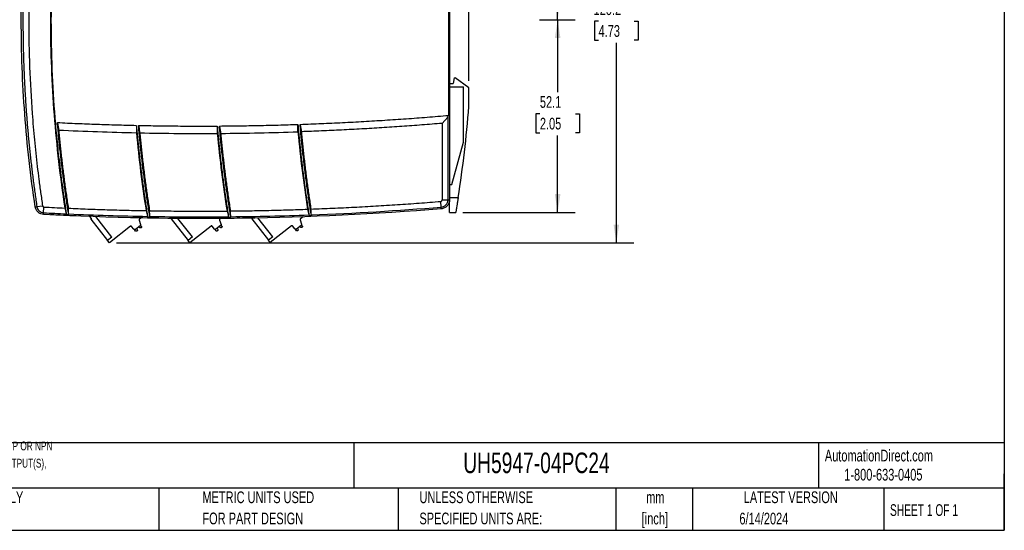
# Model space of a CAD drawing. Header units: millimetres. Extents: x 6 to 273, y 6 to 210.
# Tile 5 of 17: x 96 to 273, y 6 to 98. Entities that reach past the tile are written whole.
import ezdxf

# ---------------------------------------------------------------- set-up
doc = ezdxf.new("R2010")
doc.units = ezdxf.units.MM
doc.layers.add('DIMENSIONS', color=140, linetype='Continuous', lineweight=25)
doc.layers.add('TEXT', color=140, linetype='Continuous', lineweight=25)
doc.styles.add('SLDTEXTSTYLE0', font='TXT', dxfattribs={"width": 0.7})
doc.styles.add('SLDTEXTSTYLE1', font='TXT', dxfattribs={"width": 0.65})
doc.dimstyles.new('SLDDIMSTYLE0', dxfattribs={"dimtxt": 2.158008, "dimasz": 3.302, "dimexe": 0, "dimexo": 0.0625, "dimgap": 0.539502, "dimtad": 0, "dimtih": 1, "dimtoh": 1, "dimlfac": 1.5, "dimrnd": 1e-09, "dimzin": 12, "dimdsep": 46, "dimtxsty": 'SLDTEXTSTYLE0', "dimsah": 1, "dimcen": 0.09, "dimadec": 0, "dimazin": 3, "dimtfac": 1, "dimtofl": 0, "dimtmove": 0, "dimatfit": 3, "dimfxl": 0, "dimfrac": 2, "dimtolj": 1, "dimtzin": 12, "dimarcsym": 0})

# ---------------------------------------------------------------- blocks, each defined once
blk = doc.blocks.new('_D_3')
at = {"layer": 'DIMENSIONS'}
for p, q in [((189.28, 98.38), (195.7, 98.38)), ((192.52, 98.38), (192.52, 85.32)), ((189.32, 81.41), (188.59, 81.41)), ((188.59, 81.41), (188.59, 77.98)), ((195.73, 81.41), (196.46, 81.41)), ((196.46, 81.41), (196.46, 77.98)), ((188.59, 77.98), (189.32, 77.98)), ((192.52, 63.64), (192.52, 77.5)), ((196.46, 77.98), (195.73, 77.98)), ((175.42, 63.64), (195.7, 63.64))]:
    blk.add_line(p, q, dxfattribs=at)
for points in [[(192.52, 98.38), (192.02, 95.08), (193.03, 95.08)], [(192.52, 63.64), (193.03, 66.94), (192.02, 66.94)]]:
    blk.add_solid(points, dxfattribs=at)
at = {"layer": 'DIMENSIONS', "char_height": 2.117, "attachment_point": 1, "style": 'SLDTEXTSTYLE0'}
for s, insert in [('52.1', (189.32, 84.62)), ('2.05', (189.32, 80.71))]:
    blk.add_mtext(s, dxfattribs=dict(at, insert=insert))
blk = doc.blocks.new('_D_4')
at = {"layer": 'DIMENSIONS'}
for p, q in [((174.07, 132.03), (195.7, 132.03)), ((192.52, 132.03), (192.52, 120.07)), ((189.32, 116.16), (188.59, 116.16)), ((188.59, 116.16), (188.59, 112.73)), ((195.73, 116.16), (196.46, 116.16)), ((196.46, 116.16), (196.46, 112.73)), ((188.59, 112.73), (189.32, 112.73)), ((192.52, 98.38), (192.52, 112.24)), ((196.46, 112.73), (195.73, 112.73)), ((189.28, 98.38), (195.7, 98.38))]:
    blk.add_line(p, q, dxfattribs=at)
for points in [[(192.52, 132.03), (192.02, 128.73), (193.03, 128.73)], [(192.52, 98.38), (193.03, 101.69), (192.02, 101.69)]]:
    blk.add_solid(points, dxfattribs=at)
at = {"layer": 'DIMENSIONS', "char_height": 2.117, "attachment_point": 1, "style": 'SLDTEXTSTYLE0'}
for s, insert in [('50.5', (189.32, 119.37)), ('1.99', (189.32, 115.45))]:
    blk.add_mtext(s, dxfattribs=dict(at, insert=insert))
blk = doc.blocks.new('_D_5')
at = {"layer": 'DIMENSIONS'}
for p, q in [((95.82, 99.65), (95.82, 161.12)), ((176.52, 87.34), (176.52, 161.12)), ((95.82, 157.95), (130.15, 157.95)), ((133.07, 157.95), (132.35, 157.95)), ((132.35, 157.95), (132.35, 154.52)), ((139.48, 157.95), (140.21, 157.95)), ((140.21, 157.95), (140.21, 154.52)), ((176.52, 157.95), (142.41, 157.95)), ((132.35, 154.52), (133.07, 154.52)), ((140.21, 154.52), (139.48, 154.52))]:
    blk.add_line(p, q, dxfattribs=at)
for points in [[(95.82, 157.95), (99.13, 157.44), (99.13, 158.45)], [(176.52, 157.95), (173.22, 158.45), (173.22, 157.44)]]:
    blk.add_solid(points, dxfattribs=at)
at = {"layer": 'DIMENSIONS', "char_height": 2.117, "attachment_point": 1, "style": 'SLDTEXTSTYLE0'}
for s, insert in [('121.1', (132.17, 161.16)), ('4.77', (133.07, 157.24))]:
    blk.add_mtext(s, dxfattribs=dict(at, insert=insert))
blk = doc.blocks.new('_D_7')
at = {"layer": 'DIMENSIONS'}
for p, q in [((112.97, 138.28), (206.28, 138.28)), ((203.11, 138.28), (203.11, 102.03)), ((199.9, 98.12), (199.18, 98.12)), ((199.18, 98.12), (199.18, 94.69)), ((206.31, 98.12), (207.04, 98.12)), ((207.04, 98.12), (207.04, 94.69)), ((199.18, 94.69), (199.9, 94.69)), ((203.11, 58.16), (203.11, 94.2)), ((207.04, 94.69), (206.31, 94.69)), ((112.97, 58.16), (206.28, 58.16))]:
    blk.add_line(p, q, dxfattribs=at)
for points in [[(203.11, 138.28), (202.6, 134.98), (203.61, 134.98)], [(203.11, 58.16), (203.61, 61.46), (202.6, 61.46)]]:
    blk.add_solid(points, dxfattribs=at)
at = {"layer": 'DIMENSIONS', "char_height": 2.117, "attachment_point": 1, "style": 'SLDTEXTSTYLE0'}
for s, insert in [('120.2', (199, 101.33)), ('4.73', (199.9, 97.41))]:
    blk.add_mtext(s, dxfattribs=dict(at, insert=insert))

msp = doc.modelspace()

# ---------------------------------------------------------------- linework, layer by layer
for p, q in [((172.8322, 109.8845), (172.8322, 81.1349)), ((173.0246, 109.8845), (173.0246, 65.897)), ((173.8579, 87.8841), (173.6579, 86.8841)), ((173.8579, 87.8841), (174.0328, 87.8841)), ((176.5246, 86.0738), (174.0328, 87.8841)), ((173.0246, 86.8841), (173.6579, 86.8841)), ((173.0246, 86.2845), (175.5689, 86.2845)), ((175.5689, 76.2845), (175.5689, 86.2845)), ((176.5246, 82.7404), (176.5246, 86.0738)), ((172.7231, 80.8243), (171.6854, 79.6994)), ((172.7231, 80.8243), (172.7231, 65.897)), ((171.6854, 79.6994), (171.6854, 65.897)), ((173.439, 68.6845), (175.5689, 76.2845)), ((173.0246, 68.6845), (173.439, 68.6845)), ((171.6854, 65.897), (172.7231, 65.897)), ((173.0246, 66.3155), (174.5888, 66.3155)), ((98.633, 64.692), (99.6592, 64.845)), ((99.8552, 63.5864), (99.91, 64.6182)), ((171.5235, 64.6015), (171.4393, 65.6312)), ((103.9682, 63.2772), (104.3779, 63.2589)), ((105.7105, 63.0433), (105.7377, 63.0086)), ((108.5027, 62.5525), (108.1985, 62.9402)), ((108.3488, 62.4318), (111.3737, 58.5769)), ((112.1604, 59.1942), (109.2554, 62.8964)), ((117.0684, 62.2207), (117.3266, 61.4458)), ((117.4696, 62.6824), (117.1397, 62.4234)), ((118.5858, 62.6609), (118.612, 62.6275)), ((118.6145, 62.8193), (119.0226, 62.8123)), ((122.8581, 62.4623), (125.883, 58.6074)), ((126.6697, 59.2247), (124.0504, 62.5628)), ((131.5777, 62.2512), (131.8359, 61.4763)), ((131.8178, 62.5864), (131.649, 62.4539)), ((133.1964, 62.76), (133.6028, 62.7641)), ((137.3674, 62.4928), (140.3923, 58.6379)), ((141.179, 59.2552), (138.5004, 62.6688)), ((146.087, 62.2817), (146.3452, 61.5068)), ((146.6561, 62.875), (146.1583, 62.4844)), ((147.7146, 63.0939), (148.1191, 63.1088)), ((173.0246, 63.6425), (174.1527, 63.6425)), ((115.5316, 61.1616), (111.7029, 58.1573)), ((116.1303, 60.6145), (115.7188, 61.139)), ((116.4454, 60.294), (116.249, 60.5443)), ((117.2552, 61.243), (116.4111, 60.5807)), ((116.6297, 60.7522), (116.7402, 60.5218)), ((117.203, 60.885), (117.0055, 61.0471)), ((117.4944, 61.1171), (117.3212, 61.3378)), ((117.4718, 60.9299), (117.4116, 60.8827)), ((130.0409, 61.1921), (126.2122, 58.1878)), ((130.6396, 60.645), (130.2281, 61.1695)), ((130.9547, 60.3245), (130.7583, 60.5747)), ((131.7645, 61.2735), (130.9204, 60.6112)), ((131.139, 60.7827), (131.2495, 60.5523)), ((131.7123, 60.9155), (131.5148, 61.0776)), ((132.0037, 61.1476), (131.8305, 61.3683)), ((131.9811, 60.9604), (131.9209, 60.9132)), ((144.5502, 61.2226), (140.7215, 58.2183)), ((145.1489, 60.6755), (144.7374, 61.2)), ((145.464, 60.355), (145.2676, 60.6052)), ((146.2738, 61.304), (145.4297, 60.6417)), ((145.6483, 60.8132), (145.7588, 60.5828)), ((145.7114, 60.3796), (145.6512, 60.3324)), ((146.2216, 60.946), (146.0241, 61.1081)), ((146.513, 61.1781), (146.3398, 61.3988)), ((146.4904, 60.9909), (146.4302, 60.9437)), ((112.1604, 59.1942), (111.3737, 58.5769)), ((116.6928, 60.3186), (116.6326, 60.2714)), ((126.6697, 59.2247), (125.883, 58.6074)), ((126.2122, 58.1878), (125.883, 58.6074)), ((131.2021, 60.3491), (131.1419, 60.3019)), ((141.179, 59.2552), (140.3923, 58.6379)), ((140.7215, 58.2183), (140.3923, 58.6379)), ((111.7029, 58.1573), (111.3737, 58.5769))]:
    msp.add_line(p, q)
msp.add_arc((-39.464, 99.8687), 216.6667, 351.091292, 355.465851)
for points, knots in [([(103.9682, 133.1584), (103.9027, 132.7463), (103.7717, 131.9222), (103.5843, 130.6848), (103.4033, 129.4466), (103.2296, 128.2076), (103.0628, 126.9677), (102.9031, 125.7269), (102.7505, 124.4853), (102.605, 123.2429), (102.4665, 121.9996), (102.335, 120.7555), (102.2106, 119.5106), (102.0933, 118.2648), (101.983, 117.0181), (101.6726, 113.2682), (101.2974, 107.0035), (101.1225, 98.2179), (101.2974, 89.4322), (101.6913, 82.8552), (102.0626, 78.4824), (102.2695, 76.3024), (102.498, 74.125), (102.7481, 71.9501), (103.0197, 69.7778), (103.3134, 67.6081), (103.6271, 65.4408), (103.8545, 63.9985), (103.9682, 63.2772)], [0, 0, 0, 0, 0.01783793, 0.03567235, 0.05350386, 0.07133301, 0.08916039, 0.10698657, 0.12481213, 0.14263763, 0.16046366, 0.17829079, 0.19611959, 0.21395064, 0.23178451, 0.24962178, 0.37480933, 0.50000034, 0.62518617, 0.7503789, 0.78159065, 0.81279363, 0.84399093, 0.87518562, 0.9063808, 0.93757953, 0.96878491, 1, 1, 1, 1]), ([(98.3349, 64.6475), (97.5026, 70.1808), (96.8741, 75.7602), (96.035, 86.9657), (95.8243, 92.5917), (95.8243, 103.8439), (96.035, 109.4699), (96.8741, 120.6754), (97.5026, 126.2548), (98.3349, 131.7881)], [0, 0, 0, 0, 0.25, 0.25, 0.5, 0.5, 0.75, 0.75, 1, 1, 1, 1]), ([(98.633, 131.7436), (98.5761, 131.3611), (98.4621, 130.596), (98.2988, 129.4472), (98.1409, 128.2977), (97.989, 127.1473), (97.8431, 125.9962), (97.703, 124.8443), (97.5689, 123.6917), (97.4408, 122.5385), (97.3185, 121.3846), (97.2023, 120.23), (97.0919, 119.0749), (96.9875, 117.9192), (96.8891, 116.763), (96.7966, 115.6063), (96.7101, 114.4492), (96.6295, 113.2916), (96.5549, 112.1336), (96.4862, 110.9752), (96.4235, 109.8165), (96.3668, 108.6575), (96.316, 107.4982), (96.2713, 106.3387), (96.2324, 105.1789), (96.1996, 104.019), (96.1727, 102.8589), (96.1518, 101.6987), (96.1369, 100.5383), (96.1279, 99.378), (96.1249, 98.2176), (96.1279, 97.0572), (96.1369, 95.8968), (96.1518, 94.7365), (96.1727, 93.5763), (96.1996, 92.4162), (96.2324, 91.2562), (96.2713, 90.0965), (96.3161, 88.9369), (96.3668, 87.7777), (96.4235, 86.6187), (96.4862, 85.46), (96.5549, 84.3016), (96.6295, 83.1436), (96.7101, 81.9861), (96.7966, 80.8289), (96.8891, 79.6722), (96.9876, 78.5161), (97.0919, 77.3604), (97.2023, 76.2053), (97.3186, 75.0508), (97.4408, 73.8969), (97.569, 72.7437), (97.7031, 71.5911), (97.8431, 70.4393), (97.989, 69.2882), (98.1409, 68.1378), (98.2988, 66.9883), (98.4622, 65.8396), (98.5761, 65.0745), (98.633, 64.692)], [0, 0, 0, 0, 0.01724061, 0.03448132, 0.05172212, 0.06896302, 0.086204, 0.10344506, 0.1206862, 0.13792742, 0.1551687, 0.17241006, 0.18965148, 0.20689296, 0.22413449, 0.24137608, 0.25861771, 0.27585939, 0.29310111, 0.31034287, 0.32758466, 0.34482648, 0.36206832, 0.37931019, 0.39655208, 0.41379398, 0.43103589, 0.4482778, 0.46551972, 0.48276164, 0.50000356, 0.51724546, 0.53448736, 0.55172923, 0.56897109, 0.58621293, 0.60345473, 0.62069651, 0.63793825, 0.65517995, 0.67242161, 0.68966322, 0.70690478, 0.72414629, 0.74138774, 0.75862913, 0.77587046, 0.79311171, 0.81035289, 0.827594, 0.84483502, 0.86207597, 0.87931682, 0.89655758, 0.91379824, 0.93103881, 0.94827927, 0.96551963, 0.98275987, 1, 1, 1, 1]), ([(99.6592, 131.5906), (99.6006, 131.1966), (99.4833, 130.4086), (99.3154, 129.2255), (99.1533, 128.0417), (98.9977, 126.8572), (98.8483, 125.672), (98.7053, 124.4862), (98.5686, 123.2996), (98.4383, 122.1122), (98.3142, 120.9242), (98.1965, 119.7355), (98.0851, 118.5461), (97.9801, 117.3559), (97.8813, 116.1651), (97.6036, 112.5841), (97.2678, 106.6034), (97.1112, 98.2179), (97.2678, 89.8323), (97.6259, 83.4539), (97.9769, 79.0797), (98.1933, 76.7), (98.4351, 74.3232), (98.7021, 71.9492), (98.9948, 69.578), (99.311, 67.2094), (99.5431, 65.6332), (99.6592, 64.845)], [0, 0, 0, 0, 0.0178402, 0.03567734, 0.05351191, 0.07134442, 0.08917538, 0.10700529, 0.12483466, 0.14266399, 0.1604938, 0.17832458, 0.19615684, 0.21399109, 0.23182784, 0.24966758, 0.37483204, 0.50000044, 0.6251634, 0.7503333, 0.78600833, 0.82167383, 0.85733385, 0.89299243, 0.92865361, 0.96432146, 1, 1, 1, 1]), ([(103.6841, 132.0026), (102.8213, 126.4377), (102.1694, 120.8237), (101.2989, 109.5457), (101.0803, 103.8818), (101.0803, 92.5538), (101.2989, 86.8899), (102.1694, 75.6119), (102.8213, 69.9979), (103.6841, 64.433)], [0, 0, 0, 0, 0.25, 0.25, 0.5, 0.5, 0.75, 0.75, 1, 1, 1, 1]), ([(146.0953, 79.522), (146.7329, 79.5447), (148.0079, 79.5901), (149.92, 79.6672), (151.8317, 79.7507), (153.743, 79.8414), (155.6539, 79.9391), (157.5643, 80.0438), (159.4743, 80.1555), (161.3839, 80.2742), (163.293, 80.3999), (165.2017, 80.5327), (167.11, 80.6724), (169.0179, 80.8193), (170.9254, 80.9727), (172.1966, 81.0808), (172.8322, 81.1349)], [0, 0, 0, 0, 0.07144198, 0.14287805, 0.21430917, 0.28573629, 0.35716039, 0.42858242, 0.50000336, 0.57142416, 0.64284578, 0.71426919, 0.78569536, 0.85712524, 0.9285598, 1, 1, 1, 1]), ([(172.7231, 80.8243), (172.7287, 80.8313), (172.7413, 80.847), (172.7567, 80.8768), (172.7724, 80.9137), (172.7878, 80.9582), (172.8031, 81.0103), (172.8182, 81.07), (172.8274, 81.1125), (172.8322, 81.1349)], [0, 0, 0, 0, 0.08107526, 0.181187, 0.30172103, 0.44346539, 0.60690154, 0.79234202, 1, 1, 1, 1]), ([(102.3509, 79.8471), (102.3867, 79.6228), (102.4582, 79.1741), (102.5319, 78.7257), (102.5687, 78.5014)], [0, 0, 0, 0, 0.49969227, 1, 1, 1, 1]), ([(102.3509, 79.8471), (102.9428, 79.8184), (104.1266, 79.761), (105.9026, 79.6826), (107.6789, 79.6099), (109.4553, 79.5433), (111.2319, 79.4827), (113.0088, 79.4283), (114.7859, 79.3796), (115.9708, 79.3522), (116.5632, 79.3385)], [0, 0, 0, 0, 0.12500463, 0.25000502, 0.37500264, 0.49999894, 0.62499537, 0.74999339, 0.87499445, 1, 1, 1, 1]), ([(104.3779, 63.2589), (104.3153, 63.6521), (104.19, 64.4385), (104.0102, 65.6191), (103.8363, 66.8005), (103.6691, 67.9826), (103.5082, 69.1656), (103.3537, 70.3493), (103.2057, 71.5338), (103.0642, 72.719), (102.929, 73.9051), (102.8003, 75.0919), (102.678, 76.2795), (102.5623, 77.4679), (102.4525, 78.6571), (102.3848, 79.4504), (102.3509, 79.8471)], [0, 0, 0, 0, 0.071458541, 0.142904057, 0.21433865, 0.285764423, 0.357183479, 0.428597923, 0.50000986, 0.571421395, 0.642834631, 0.714251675, 0.78567463, 0.857105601, 0.92854669, 1, 1, 1, 1]), ([(102.5687, 78.5014), (102.6047, 78.1084), (102.6767, 77.3224), (102.7927, 76.1443), (102.9146, 74.9669), (103.0429, 73.7903), (103.1775, 72.6145), (103.3185, 71.4394), (103.4658, 70.2651), (103.6194, 69.0916), (103.7793, 67.9188), (103.9457, 66.7469), (104.1179, 65.5756), (104.2381, 64.7955), (104.2981, 64.4054)], [0, 0, 0, 0, 0.0833529, 0.16669419, 0.25002629, 0.33335161, 0.41667257, 0.49999158, 0.58331106, 0.66663343, 0.74996109, 0.83329646, 0.91664196, 1, 1, 1, 1]), ([(116.5632, 79.3385), (116.5978, 78.9434), (116.667, 78.1534), (116.7788, 76.9692), (116.8966, 75.7857), (117.0208, 74.603), (117.1514, 73.4211), (117.2884, 72.2399), (117.4317, 71.0596), (117.5814, 69.88), (117.7375, 68.7012), (117.8999, 67.5232), (118.0687, 66.346), (118.244, 65.1696), (118.4252, 63.9939), (118.5514, 63.2109), (118.6145, 62.8193)], [0, 0, 0, 0, 0.07145297, 0.14289387, 0.21432478, 0.28574776, 0.35716492, 0.42857832, 0.49999004, 0.57140217, 0.64281679, 0.71423598, 0.78566181, 0.85709638, 0.92854175, 1, 1, 1, 1]), ([(119.0226, 62.8123), (118.9594, 63.2038), (118.833, 63.9867), (118.6514, 65.1623), (118.4758, 66.3386), (118.3067, 67.5156), (118.1439, 68.6935), (117.9875, 69.8722), (117.8375, 71.0516), (117.6939, 72.2318), (117.5566, 73.4128), (117.4258, 74.5946), (117.3013, 75.7772), (117.1833, 76.9606), (117.0712, 78.1447), (117.0019, 78.9347), (116.9672, 79.3297)], [0, 0, 0, 0, 0.07145836, 0.14290379, 0.21433837, 0.2857642, 0.35718335, 0.42859792, 0.50001, 0.57142166, 0.64283501, 0.71425212, 0.78567509, 0.857106, 0.92854694, 1, 1, 1, 1]), ([(116.9672, 79.3297), (117.0034, 79.1067), (117.0758, 78.6605), (117.1503, 78.2145), (117.1875, 77.9914)], [0, 0, 0, 0, 0.49968848, 1, 1, 1, 1]), ([(116.9672, 79.3297), (117.5579, 79.3177), (118.7393, 79.2936), (120.5115, 79.2652), (122.2838, 79.2423), (124.0561, 79.2256), (125.8285, 79.2149), (127.6009, 79.2103), (129.3733, 79.2113), (130.5549, 79.217), (131.1458, 79.2199)], [0, 0, 0, 0, 0.12500496, 0.25000561, 0.3750034, 0.49999977, 0.62499617, 0.74999404, 0.87499484, 1, 1, 1, 1]), ([(131.1458, 79.2199), (131.1804, 78.8263), (131.2498, 78.0391), (131.3618, 76.8591), (131.4797, 75.6798), (131.6041, 74.5014), (131.7348, 73.3237), (131.8718, 72.1468), (132.0151, 70.9707), (132.1647, 69.7954), (132.3207, 68.6208), (132.483, 67.4471), (132.6516, 66.2741), (132.8266, 65.1019), (133.0075, 63.9304), (133.1335, 63.1502), (133.1964, 62.76)], [0, 0, 0, 0, 0.07145278, 0.14289358, 0.21432445, 0.28574747, 0.3571647, 0.4285782, 0.49999005, 0.57140229, 0.64281702, 0.71423628, 0.78566214, 0.85709667, 0.92854194, 1, 1, 1, 1]), ([(131.5488, 79.2224), (132.1383, 79.2269), (133.3173, 79.2359), (135.0856, 79.257), (136.8539, 79.2836), (138.622, 79.3164), (140.3901, 79.3551), (142.1579, 79.3999), (143.9257, 79.4503), (145.1041, 79.4889), (145.6933, 79.5083)], [0, 0, 0, 0, 0.1250053, 0.25000621, 0.37500416, 0.5000006, 0.62499696, 0.74999469, 0.87499522, 1, 1, 1, 1]), ([(131.5488, 79.2224), (131.585, 79.0005), (131.6574, 78.5564), (131.7319, 78.1126), (131.7691, 77.8906)], [0, 0, 0, 0, 0.49968507, 1, 1, 1, 1]), ([(133.6028, 62.7641), (133.5397, 63.1541), (133.4136, 63.9343), (133.2324, 65.1056), (133.057, 66.2777), (132.8882, 67.4506), (132.7256, 68.6242), (132.5694, 69.7987), (132.4195, 70.9739), (132.276, 72.1499), (132.1387, 73.3267), (132.0079, 74.5043), (131.8833, 75.6826), (131.7652, 76.8618), (131.653, 78.0417), (131.5835, 78.8288), (131.5488, 79.2224)], [0, 0, 0, 0, 0.07145816, 0.14290349, 0.21433804, 0.2857639, 0.35718312, 0.4285978, 0.50000999, 0.57142177, 0.64283522, 0.71425241, 0.78567541, 0.85710629, 0.92854713, 1, 1, 1, 1]), ([(145.7102, 78.1747), (145.7068, 78.3971), (145.7002, 78.8416), (145.6956, 79.2862), (145.6933, 79.5083)], [0, 0, 0, 0, 0.50032215, 1, 1, 1, 1]), ([(145.6933, 79.5083), (145.7274, 79.1157), (145.7955, 78.3308), (145.9056, 77.1541), (146.0216, 75.9782), (146.144, 74.803), (146.2726, 73.6286), (146.4076, 72.455), (146.5488, 71.2822), (146.6963, 70.1101), (146.8501, 68.9388), (147.0103, 67.7682), (147.1766, 66.5984), (147.3494, 65.4294), (147.528, 64.2611), (147.6524, 63.483), (147.7146, 63.0939)], [0, 0, 0, 0, 0.071452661, 0.142893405, 0.214324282, 0.285747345, 0.357164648, 0.428578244, 0.499990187, 0.57140253, 0.642817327, 0.714236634, 0.785662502, 0.857096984, 0.928542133, 1, 1, 1, 1]), ([(146.0953, 79.522), (146.1311, 79.301), (146.2028, 78.8586), (146.2765, 78.4166), (146.3134, 78.1954)], [0, 0, 0, 0, 0.49968187, 1, 1, 1, 1]), ([(148.1191, 63.1088), (148.0568, 63.4979), (147.9322, 64.2759), (147.7534, 65.4441), (147.5804, 66.613), (147.4138, 67.7827), (147.2535, 68.9532), (147.0995, 70.1244), (146.9518, 71.2964), (146.8104, 72.4692), (146.6753, 73.6427), (146.5465, 74.8171), (146.424, 75.9921), (146.3078, 77.168), (146.1976, 78.3446), (146.1294, 79.1295), (146.0953, 79.522)], [0, 0, 0, 0, 0.071457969, 0.142903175, 0.214337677, 0.285763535, 0.357182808, 0.428597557, 0.500009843, 0.571421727, 0.64283527, 0.714252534, 0.785675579, 0.857106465, 0.928547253, 1, 1, 1, 1]), ([(171.6854, 79.6994), (171.0822, 79.6495), (169.8757, 79.5497), (168.0655, 79.4079), (166.2549, 79.2721), (164.4439, 79.1426), (162.6325, 79.0195), (160.8208, 78.9026), (159.0087, 78.792), (157.1962, 78.6877), (155.3833, 78.5898), (153.5701, 78.4981), (151.7565, 78.4127), (149.9425, 78.3337), (148.1281, 78.2606), (146.9183, 78.2172), (146.3134, 78.1954)], [0, 0, 0, 0, 0.07143896, 0.14287287, 0.21430259, 0.28572899, 0.35715293, 0.42857527, 0.49999688, 0.57141861, 0.64284133, 0.71426591, 0.7856932, 0.85712407, 0.92855938, 1, 1, 1, 1]), ([(146.3134, 78.1954), (146.3495, 77.8066), (146.4218, 77.0289), (146.5382, 75.8633), (146.6602, 74.6984), (146.7886, 73.5342), (146.9232, 72.3708), (147.0639, 71.2082), (147.2109, 70.0463), (147.364, 68.8852), (147.5233, 67.7248), (147.689, 66.5652), (147.8603, 65.4063), (147.9798, 64.6345), (148.0395, 64.2485)], [0, 0, 0, 0, 0.08335244, 0.16669353, 0.25002562, 0.33335109, 0.4166723, 0.4999916, 0.58331137, 0.66663398, 0.74996178, 0.83329714, 0.91664243, 1, 1, 1, 1]), ([(117.1875, 77.9914), (117.2243, 77.6001), (117.2978, 76.8174), (117.416, 75.6443), (117.5401, 74.4719), (117.6706, 73.3003), (117.8073, 72.1295), (117.9502, 70.9594), (118.0995, 69.7902), (118.255, 68.6217), (118.4168, 67.4539), (118.585, 66.287), (118.759, 65.1208), (118.8803, 64.3441), (118.9409, 63.9557)], [0, 0, 0, 0, 0.08335268, 0.16669387, 0.25002594, 0.3333513, 0.41667235, 0.49999147, 0.58331107, 0.66663353, 0.74996126, 0.83329666, 0.9166421, 1, 1, 1, 1]), ([(131.7691, 77.8906), (131.806, 77.5006), (131.8796, 76.7208), (131.9979, 75.5519), (132.122, 74.3837), (132.2525, 73.2163), (132.3891, 72.0496), (132.532, 70.8838), (132.6811, 69.7187), (132.8365, 68.5544), (132.9981, 67.3908), (133.166, 66.2281), (133.3396, 65.066), (133.4607, 64.2921), (133.5212, 63.9051)], [0, 0, 0, 0, 0.08335253, 0.16669365, 0.25002572, 0.33335113, 0.41667226, 0.49999148, 0.58331117, 0.66663372, 0.7499615, 0.83329689, 0.91664226, 1, 1, 1, 1]), ([(171.4393, 65.6312), (171.4499, 65.6325), (171.471, 65.6349), (171.502, 65.6434), (171.5538, 65.6637), (171.6052, 65.7015), (171.6471, 65.7561), (171.6691, 65.8014), (171.6831, 65.849), (171.6846, 65.881), (171.6854, 65.897)], [0, 0, 0, 0, 0.08019584, 0.16046014, 0.24192627, 0.50012137, 0.62818312, 0.75912826, 0.87885958, 1, 1, 1, 1]), ([(171.5235, 64.6015), (171.6705, 64.6134), (171.8258, 64.6517), (172.1221, 64.7906), (172.2622, 64.8915), (172.4927, 65.1404), (172.5823, 65.2877), (172.6974, 65.593), (172.7231, 65.7502), (172.7231, 65.897)], [0, 0, 0, 0, 0.25, 0.25, 0.5, 0.5, 0.75, 0.75, 1, 1, 1, 1]), ([(173.0246, 65.897), (173.0246, 65.7163), (172.9929, 65.5227), (172.8513, 65.147), (172.7409, 64.9657), (172.4573, 64.6594), (172.2848, 64.5351), (171.9201, 64.3641), (171.7289, 64.317), (171.548, 64.3023)], [0, 0, 0, 0, 0.25, 0.25, 0.5, 0.5, 0.75, 0.75, 1, 1, 1, 1]), ([(172.7231, 65.897), (172.7603, 65.897), (172.7995, 65.897), (172.874, 65.897), (172.9092, 65.897), (172.9669, 65.897), (172.9893, 65.897), (173.0181, 65.897), (173.0246, 65.897), (173.0246, 65.897)], [0, 0, 0, 0, 0.25, 0.25, 0.5, 0.5, 0.75, 0.75, 1, 1, 1, 1]), ([(173.0246, 63.6425), (173.0246, 63.6432), (173.0246, 63.6444), (173.0246, 63.6549), (173.0246, 63.6717), (173.0246, 63.6954), (173.0246, 63.7258), (173.0246, 63.763), (173.0246, 63.8432), (173.0246, 63.9974), (173.0246, 64.2731), (173.0246, 64.611), (173.0246, 64.9379), (173.0246, 65.2186), (173.0246, 65.4375), (173.0246, 65.6637), (173.0246, 65.8188), (173.0246, 65.8967)], [0, 0, 0, 0, 0.03600284, 0.0717591, 0.10736039, 0.14289953, 0.17846983, 0.21416436, 0.25007521, 0.37527969, 0.50001866, 0.62481263, 0.74990276, 0.81242158, 0.87461683, 0.93698035, 1, 1, 1, 1]), ([(174.5888, 66.3155), (174.5817, 66.2697), (174.5673, 66.1782), (174.5457, 66.0413), (174.5241, 65.905), (174.5025, 65.7693), (174.4715, 65.5748), (174.4315, 65.326), (174.3832, 65.0284), (174.3266, 64.6825), (174.2693, 64.3363), (174.2179, 64.0287), (174.1874, 63.8478), (174.1696, 63.7422), (174.1599, 63.6848), (174.1538, 63.649), (174.1531, 63.6447), (174.1527, 63.6425)], [0, 0, 0, 0, 0.03297618, 0.06589307, 0.09883646, 0.13189192, 0.16514415, 0.24264029, 0.31964299, 0.40073164, 0.53552155, 0.64973666, 0.76419342, 0.8233933, 0.88206991, 0.94076001, 1, 1, 1, 1]), ([(98.3349, 64.6475), (98.3349, 64.6475), (98.341, 64.6484), (98.3688, 64.6526), (98.3905, 64.6558), (98.4471, 64.6642), (98.4819, 64.6694), (98.5561, 64.6805), (98.5955, 64.6864), (98.633, 64.692)], [0, 0, 0, 0, 0.25, 0.25, 0.5, 0.5, 0.75, 0.75, 1, 1, 1, 1]), ([(99.8393, 63.2867), (99.6702, 63.2956), (99.4924, 63.3323), (99.1494, 63.4706), (98.9849, 63.5724), (98.7023, 63.828), (98.5848, 63.9813), (98.4137, 64.308), (98.36, 64.4807), (98.3349, 64.6475)], [0, 0, 0, 0, 0.25, 0.25, 0.5, 0.5, 0.75, 0.75, 1, 1, 1, 1]), ([(98.633, 64.692), (98.6534, 64.5565), (98.6971, 64.4162), (98.836, 64.1508), (98.9315, 64.0262), (99.1611, 63.8185), (99.2948, 63.7359), (99.5734, 63.6235), (99.7178, 63.5937), (99.8552, 63.5864)], [0, 0, 0, 0, 0.25, 0.25, 0.5, 0.5, 0.75, 0.75, 1, 1, 1, 1]), ([(99.6592, 64.845), (99.6622, 64.8299), (99.6681, 64.8), (99.6864, 64.7581), (99.7115, 64.7199), (99.7431, 64.6861), (99.7807, 64.6575), (99.822, 64.6367), (99.8656, 64.6225), (99.8951, 64.6196), (99.91, 64.6182)], [0, 0, 0, 0, 0.12608669, 0.24883922, 0.37206365, 0.49952377, 0.62681747, 0.75716013, 0.87784088, 1, 1, 1, 1]), ([(171.548, 64.3023), (159.6347, 63.3368), (147.6756, 62.7677), (123.7459, 62.4288), (111.7754, 62.659), (99.8393, 63.2867)], [0, 0, 0, 0, 0.5, 0.5, 1, 1, 1, 1]), ([(99.91, 64.6182), (100.5389, 64.5857), (101.7968, 64.5206), (103.055, 64.4622), (103.6841, 64.433)], [0, 0, 0, 0, 0.499999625, 1, 1, 1, 1]), ([(104.3834, 63.3674), (104.3689, 63.5405), (104.3398, 63.8864), (104.312, 64.2325), (104.2981, 64.4054)], [0, 0, 0, 0, 0.50023903, 1, 1, 1, 1]), ([(104.2981, 64.4054), (104.8826, 64.38), (106.0513, 64.3293), (107.8048, 64.2604), (109.5584, 64.1968), (111.3122, 64.1391), (113.0662, 64.0871), (114.8204, 64.0409), (116.5747, 64), (117.7444, 63.9776), (118.3292, 63.9664)], [0, 0, 0, 0, 0.12500429, 0.25000468, 0.375002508, 0.499999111, 0.624995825, 0.749993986, 0.874994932, 1, 1, 1, 1]), ([(119.0278, 62.9209), (119.013, 63.0934), (118.9834, 63.4383), (118.9551, 63.7833), (118.9409, 63.9557)], [0, 0, 0, 0, 0.50024053, 1, 1, 1, 1]), ([(118.9409, 63.9557), (119.523, 63.9463), (120.6872, 63.9275), (122.4336, 63.9066), (124.1799, 63.8909), (125.9263, 63.8811), (127.6728, 63.8768), (129.4192, 63.8784), (131.1657, 63.8852), (132.33, 63.8946), (132.9121, 63.8993)], [0, 0, 0, 0, 0.12500458, 0.25000521, 0.3750032, 0.49999989, 0.62499658, 0.74999462, 0.87499532, 1, 1, 1, 1]), ([(133.5212, 63.9051), (134.101, 63.9115), (135.2607, 63.9243), (137, 63.9507), (138.7392, 63.9823), (140.4783, 64.0197), (142.2172, 64.0626), (143.956, 64.1113), (145.6947, 64.1652), (146.8537, 64.2059), (147.4332, 64.2263)], [0, 0, 0, 0, 0.125004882, 0.250005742, 0.375003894, 0.500000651, 0.624997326, 0.749995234, 0.874995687, 1, 1, 1, 1]), ([(133.608, 62.8728), (133.5932, 63.0449), (133.5637, 63.3889), (133.5353, 63.7331), (133.5212, 63.9051)], [0, 0, 0, 0, 0.500241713, 1, 1, 1, 1]), ([(148.0395, 64.2485), (148.6903, 64.2734), (149.9919, 64.3232), (151.9437, 64.4069), (153.8952, 64.4971), (155.8463, 64.5946), (157.7969, 64.6992), (159.7471, 64.8109), (161.6969, 64.9297), (163.6463, 65.0556), (165.5952, 65.1885), (167.5437, 65.3287), (169.4918, 65.4755), (170.7902, 65.5793), (171.4393, 65.6312)], [0, 0, 0, 0, 0.08334431, 0.16668295, 0.25001701, 0.3333476, 0.41667583, 0.5000028, 0.58332961, 0.66665737, 0.74998719, 0.83332016, 0.9166574, 1, 1, 1, 1]), ([(148.1244, 63.2178), (148.1099, 63.3896), (148.081, 63.7331), (148.0534, 64.0768), (148.0395, 64.2485)], [0, 0, 0, 0, 0.50024256, 1, 1, 1, 1]), ([(171.548, 64.3023), (171.548, 64.3023), (171.5475, 64.3085), (171.5452, 64.3363), (171.5434, 64.3582), (171.5388, 64.415), (171.5359, 64.4498), (171.5298, 64.5243), (171.5266, 64.5638), (171.5235, 64.6015)], [0, 0, 0, 0, 0.25, 0.25, 0.5, 0.5, 0.75, 0.75, 1, 1, 1, 1]), ([(99.8393, 63.2867), (99.8393, 63.2867), (99.8397, 63.2929), (99.8412, 63.3208), (99.8423, 63.3427), (99.8453, 63.3996), (99.8472, 63.4345), (99.8511, 63.5091), (99.8532, 63.5487), (99.8552, 63.5864)], [0, 0, 0, 0, 0.25, 0.25, 0.5, 0.5, 0.75, 0.75, 1, 1, 1, 1]), ([(103.9275, 63.3878), (103.9309, 63.375), (103.9376, 63.3493), (103.9513, 63.3121), (103.9625, 63.289), (103.9682, 63.2772)], [0, 0, 0, 0, 0.32517399, 0.65676851, 1, 1, 1, 1]), ([(104.3834, 63.3674), (104.3841, 63.3549), (104.3856, 63.33), (104.3838, 63.2933), (104.3799, 63.2704), (104.3779, 63.2589)], [0, 0, 0, 0, 0.334340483, 0.665327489, 1, 1, 1, 1]), ([(117.1397, 62.4234), (117.1099, 62.4001), (117.087, 62.3681), (117.0619, 62.2968), (117.0598, 62.2575), (117.0684, 62.2207)], [0, 0, 0, 0, 0.5, 0.5, 1, 1, 1, 1]), ([(118.5738, 62.9287), (118.5771, 62.9161), (118.5838, 62.8906), (118.5976, 62.8538), (118.6088, 62.831), (118.6145, 62.8193)], [0, 0, 0, 0, 0.32558907, 0.6571388, 1, 1, 1, 1]), ([(119.0278, 62.9209), (119.0286, 62.9084), (119.0301, 62.8834), (119.0283, 62.8468), (119.0245, 62.8238), (119.0226, 62.8123)], [0, 0, 0, 0, 0.33361541, 0.664628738, 1, 1, 1, 1]), ([(131.649, 62.4539), (131.6192, 62.4306), (131.5963, 62.3986), (131.5712, 62.3273), (131.5691, 62.288), (131.5777, 62.2512)], [0, 0, 0, 0, 0.5, 0.5, 1, 1, 1, 1]), ([(133.1559, 62.8683), (133.1592, 62.8558), (133.1659, 62.8305), (133.1796, 62.7941), (133.1908, 62.7715), (133.1964, 62.76)], [0, 0, 0, 0, 0.32605215, 0.65755466, 1, 1, 1, 1]), ([(133.608, 62.8728), (133.6087, 62.8603), (133.6102, 62.8353), (133.6085, 62.7986), (133.6047, 62.7756), (133.6028, 62.7641)], [0, 0, 0, 0, 0.33286536, 0.66390899, 1, 1, 1, 1]), ([(146.1583, 62.4844), (146.1285, 62.4611), (146.1056, 62.4291), (146.0805, 62.3578), (146.0784, 62.3185), (146.087, 62.2817)], [0, 0, 0, 0, 0.5, 0.5, 1, 1, 1, 1]), ([(147.6744, 63.2012), (147.6777, 63.1887), (147.6843, 63.1637), (147.6979, 63.1276), (147.709, 63.1053), (147.7146, 63.0939)], [0, 0, 0, 0, 0.32656746, 0.6580206, 1, 1, 1, 1]), ([(148.1244, 63.2178), (148.1251, 63.2053), (148.1266, 63.1803), (148.1248, 63.1436), (148.121, 63.1205), (148.1191, 63.1088)], [0, 0, 0, 0, 0.33209592, 0.66317407, 1, 1, 1, 1]), ([(115.7188, 61.139), (115.6972, 61.1665), (115.6645, 61.1849), (115.5952, 61.1933), (115.559, 61.1832), (115.5316, 61.1616)], [0, 0, 0, 0, 0.5, 0.5, 1, 1, 1, 1]), ([(116.4111, 60.5807), (116.3699, 60.5483), (116.3157, 60.5332), (116.2117, 60.5457), (116.1627, 60.5733), (116.1303, 60.6145)], [0, 0, 0, 0, 0.5, 0.5, 1, 1, 1, 1]), ([(116.7402, 60.5218), (116.7564, 60.4879), (116.7607, 60.4485), (116.7437, 60.3753), (116.7223, 60.3418), (116.6928, 60.3186)], [0, 0, 0, 0, 0.5, 0.5, 1, 1, 1, 1]), ([(117.4116, 60.8827), (117.382, 60.8595), (117.3445, 60.8467), (117.2693, 60.8476), (117.232, 60.8611), (117.203, 60.885)], [0, 0, 0, 0, 0.5, 0.5, 1, 1, 1, 1]), ([(117.3266, 61.4458), (117.3351, 61.4089), (117.333, 61.3697), (117.3079, 61.2983), (117.285, 61.2664), (117.2552, 61.243)], [0, 0, 0, 0, 0.5, 0.5, 1, 1, 1, 1]), ([(117.4944, 61.1171), (117.5159, 61.0896), (117.526, 61.0535), (117.5176, 60.9842), (117.4992, 60.9514), (117.4718, 60.9299)], [0, 0, 0, 0, 0.5, 0.5, 1, 1, 1, 1]), ([(130.2281, 61.1695), (130.2065, 61.197), (130.1738, 61.2154), (130.1045, 61.2238), (130.0683, 61.2137), (130.0409, 61.1921)], [0, 0, 0, 0, 0.5, 0.5, 1, 1, 1, 1]), ([(130.9204, 60.6112), (130.8792, 60.5788), (130.825, 60.5637), (130.721, 60.5762), (130.672, 60.6038), (130.6396, 60.645)], [0, 0, 0, 0, 0.5, 0.5, 1, 1, 1, 1]), ([(131.2495, 60.5523), (131.2657, 60.5184), (131.27, 60.479), (131.253, 60.4058), (131.2316, 60.3723), (131.2021, 60.3491)], [0, 0, 0, 0, 0.5, 0.5, 1, 1, 1, 1]), ([(131.9209, 60.9132), (131.8913, 60.89), (131.8538, 60.8772), (131.7786, 60.8781), (131.7413, 60.8916), (131.7123, 60.9155)], [0, 0, 0, 0, 0.5, 0.5, 1, 1, 1, 1]), ([(131.8359, 61.4763), (131.8444, 61.4394), (131.8423, 61.4002), (131.8172, 61.3288), (131.7943, 61.2969), (131.7645, 61.2735)], [0, 0, 0, 0, 0.5, 0.5, 1, 1, 1, 1]), ([(132.0037, 61.1476), (132.0252, 61.1201), (132.0353, 61.084), (132.0269, 61.0147), (132.0085, 60.9819), (131.9811, 60.9604)], [0, 0, 0, 0, 0.5, 0.5, 1, 1, 1, 1]), ([(144.7374, 61.2), (144.7158, 61.2275), (144.6831, 61.2459), (144.6138, 61.2543), (144.5776, 61.2442), (144.5502, 61.2226)], [0, 0, 0, 0, 0.5, 0.5, 1, 1, 1, 1]), ([(145.4297, 60.6417), (145.3885, 60.6093), (145.3343, 60.5942), (145.2303, 60.6067), (145.1813, 60.6343), (145.1489, 60.6755)], [0, 0, 0, 0, 0.5, 0.5, 1, 1, 1, 1]), ([(145.6512, 60.3324), (145.6237, 60.3109), (145.5876, 60.3008), (145.5183, 60.3091), (145.4855, 60.3275), (145.464, 60.355)], [0, 0, 0, 0, 0.5, 0.5, 1, 1, 1, 1]), ([(145.7588, 60.5828), (145.775, 60.5489), (145.7793, 60.5095), (145.7623, 60.4363), (145.7409, 60.4028), (145.7114, 60.3796)], [0, 0, 0, 0, 0.5, 0.5, 1, 1, 1, 1]), ([(146.4302, 60.9437), (146.4006, 60.9205), (146.3631, 60.9077), (146.2879, 60.9086), (146.2506, 60.9221), (146.2216, 60.946)], [0, 0, 0, 0, 0.5, 0.5, 1, 1, 1, 1]), ([(146.3452, 61.5068), (146.3537, 61.4699), (146.3516, 61.4307), (146.3265, 61.3593), (146.3036, 61.3274), (146.2738, 61.304)], [0, 0, 0, 0, 0.5, 0.5, 1, 1, 1, 1]), ([(146.513, 61.1781), (146.5345, 61.1506), (146.5446, 61.1145), (146.5363, 61.0452), (146.5178, 61.0124), (146.4904, 60.9909)], [0, 0, 0, 0, 0.5, 0.5, 1, 1, 1, 1]), ([(116.6326, 60.2714), (116.6051, 60.2499), (116.569, 60.2398), (116.4997, 60.2481), (116.4669, 60.2665), (116.4454, 60.294)], [0, 0, 0, 0, 0.5, 0.5, 1, 1, 1, 1]), ([(131.1419, 60.3019), (131.1144, 60.2804), (131.0783, 60.2703), (131.009, 60.2786), (130.9762, 60.297), (130.9547, 60.3245)], [0, 0, 0, 0, 0.5, 0.5, 1, 1, 1, 1])]:
    msp.add_open_spline(points, degree=3, knots=knots)
for points in [[(102.5687, 78.5014), (107.2369, 78.2731), (111.9085, 78.1074), (116.5812, 78.0044)], [(116.5632, 79.3385), (116.5679, 78.8939), (116.5738, 78.4492), (116.5812, 78.0044)], [(131.1458, 79.2199), (131.1506, 78.7756), (131.1568, 78.3312), (131.1643, 77.8867)], [(131.7691, 77.8906), (136.417, 77.9233), (141.0649, 78.018), (145.7102, 78.1747)], [(145.7102, 78.1747), (146.136, 73.5094), (146.7109, 68.8553), (147.4332, 64.2263)], [(116.5812, 78.0044), (117.0135, 73.3089), (117.5967, 68.6248), (118.3292, 63.9664)], [(117.1875, 77.9914), (121.8456, 77.8942), (126.5054, 77.8593), (131.1643, 77.8867)], [(131.1643, 77.8867), (131.5976, 73.2081), (132.1808, 68.5409), (132.9121, 63.8993)], [(103.6841, 64.433), (103.7644, 64.0843), (103.8456, 63.7359), (103.9275, 63.3878)], [(118.3292, 63.9664), (118.4099, 63.6203), (118.4915, 63.2744), (118.5738, 62.9287)], [(147.4332, 64.2263), (147.5128, 63.8843), (147.5932, 63.5426), (147.6744, 63.2012)], [(148.1244, 63.2178), (155.9324, 63.5089), (163.7358, 63.9703), (171.5235, 64.6015)], [(99.8552, 63.5864), (101.2124, 63.5151), (102.5699, 63.4488), (103.9275, 63.3878)], [(105.7377, 63.0086), (104.1854, 63.0732), (102.6336, 63.1445), (101.0823, 63.2225)], [(104.3834, 63.3674), (109.1112, 63.1588), (113.8421, 63.0125), (118.5738, 62.9287)], [(108.5027, 62.5525), (108.4022, 62.4737), (108.3488, 62.4318), (108.3488, 62.4318)], [(108.5027, 62.5525), (108.4022, 62.4737), (108.3488, 62.4318), (108.3488, 62.4318)], [(108.5027, 62.5525), (108.4022, 62.4737), (108.3488, 62.4318), (108.3488, 62.4318)], [(108.5027, 62.5525), (108.4022, 62.4737), (108.3488, 62.4318), (108.3488, 62.4318)], [(108.5027, 62.5525), (108.4022, 62.4737), (108.3488, 62.4318), (108.3488, 62.4318)], [(108.5027, 62.5525), (108.4022, 62.4737), (108.3488, 62.4318), (108.3488, 62.4318)], [(108.5027, 62.5525), (108.4022, 62.4737), (108.3488, 62.4318), (108.3488, 62.4318)], [(108.5027, 62.5525), (108.4022, 62.4737), (108.3488, 62.4318), (108.3488, 62.4318)], [(120.634, 62.5957), (119.96, 62.605), (119.286, 62.6156), (118.612, 62.6275)], [(119.0278, 62.9209), (123.7365, 62.8415), (128.4467, 62.824), (133.1559, 62.8683)], [(123.012, 62.583), (122.9115, 62.5042), (122.8581, 62.4623), (122.8581, 62.4623)], [(123.012, 62.583), (122.9115, 62.5042), (122.8581, 62.4623), (122.8581, 62.4623)], [(123.012, 62.583), (122.9115, 62.5042), (122.8581, 62.4623), (122.8581, 62.4623)], [(123.012, 62.583), (122.9115, 62.5042), (122.8581, 62.4623), (122.8581, 62.4623)], [(123.012, 62.583), (122.9115, 62.5042), (122.8581, 62.4623), (122.8581, 62.4623)], [(123.012, 62.583), (122.9115, 62.5042), (122.8581, 62.4623), (122.8581, 62.4623)], [(123.012, 62.583), (122.9115, 62.5042), (122.8581, 62.4623), (122.8581, 62.4623)], [(123.012, 62.583), (122.9115, 62.5042), (122.8581, 62.4623), (122.8581, 62.4623)], [(132.9121, 63.8993), (132.9926, 63.5554), (133.0738, 63.2117), (133.1559, 62.8683)], [(135.2097, 62.5911), (134.55, 62.5823), (133.8904, 62.5748), (133.2307, 62.5685)], [(133.608, 62.8728), (138.2978, 62.9209), (142.9874, 63.0304), (147.6744, 63.2012)], [(137.5213, 62.6135), (137.4208, 62.5347), (137.3674, 62.4928), (137.3674, 62.4928)], [(137.5213, 62.6135), (137.4208, 62.5347), (137.3674, 62.4928), (137.3674, 62.4928)], [(137.5213, 62.6135), (137.4208, 62.5347), (137.3674, 62.4928), (137.3674, 62.4928)], [(137.5213, 62.6135), (137.4208, 62.5347), (137.3674, 62.4928), (137.3674, 62.4928)], [(137.5213, 62.6135), (137.4208, 62.5347), (137.3674, 62.4928), (137.3674, 62.4928)], [(137.5213, 62.6135), (137.4208, 62.5347), (137.3674, 62.4928), (137.3674, 62.4928)], [(137.5213, 62.6135), (137.4208, 62.5347), (137.3674, 62.4928), (137.3674, 62.4928)], [(137.5213, 62.6135), (137.4208, 62.5347), (137.3674, 62.4928), (137.3674, 62.4928)]]:
    msp.add_open_spline(points, degree=3)
at = {"layer": 'TEXT'}
for p, q in [((273.05, 209.55), (273.05, 6.35)), ((273.05, 22.1261), (6.35, 22.1261)), ((155.7589, 22.1261), (155.7589, 13.97)), ((239.5754, 22.1261), (239.5754, 13.97)), ((273.05, 6.35), (273.05, 16.51)), ((273.05, 13.97), (6.35, 13.97)), ((120.6465, 13.97), (120.6465, 6.35)), ((163.7802, 13.97), (163.7802, 6.35)), ((203.0243, 13.97), (203.0243, 6.35)), ((216.8121, 13.97), (216.8121, 6.35)), ((251.3487, 13.97), (251.3487, 6.35)), ((6.35, 6.35), (273.05, 6.35))]:
    msp.add_line(p, q, dxfattribs=at)

# ---------------------------------------------------------------- texts
at = {"color": 179, "linetype": 'Continuous', "lineweight": 18, "char_height": 2.116667, "attachment_point": 1, "style": 'SLDTEXTSTYLE0'}
for s, insert in [('AutomationDirect.com', (240.695, 20.8765)), ('1-800-633-0405', (244.1916, 17.437))]:
    msp.add_mtext(s, dxfattribs=dict(at, insert=insert))
at = {"layer": 'TEXT'}
for s, insert, char_height, attachment_point, style in [('DOLD SAFETY RELAY, MOTOR STANDSTILL, SPEED AND SAFETY GATE MONITORING, MULTI DELAY FUNCTIONS, (2) PNP OR NPN', (7.9657, 22.3532), 1.5875, 1, 'SLDTEXTSTYLE0'), ('UH5947-04PC24', (175.5018, 20.362), 3.704167, 1, 'SLDTEXTSTYLE0'), ('SENSOR INPUTS AND/OR (1) ENCODER, 2-CHANNEL, 24 VDC, (4) N.O. SAFETY OUTPUT(S), (2) STATUS MONITORING OUTPUT(S),', (7.9657, 19.2366), 1.5875, 1, 'SLDTEXTSTYLE0'), ('PART DIMENSIONS MAY DIFFER SLIGHTLY', (55.1193, 13.364), 2.116667, 1, 'SLDTEXTSTYLE0'), ('METRIC UNITS USED', (128.4784, 13.364), 2.116667, 1, 'SLDTEXTSTYLE0'), ('UNLESS OTHERWISE', (167.6079, 13.364), 2.116667, 1, 'SLDTEXTSTYLE0'), ('mm', (210.1304, 13.355), 2.11667, 2, 'SLDTEXTSTYLE0'), ('LATEST VERSION', (234.5521, 13.364), 2.116667, 2, 'SLDTEXTSTYLE0'), ('SHEET 1 OF 1', (252.4413, 11.0515), 2.116667, 1, 'SLDTEXTSTYLE1'), ("DUE TO MANUFACTURER'S VARIANCES", (55.1193, 9.5418), 2.116667, 1, 'SLDTEXTSTYLE0'), ('FOR PART DESIGN', (128.4784, 9.5418), 2.116667, 1, 'SLDTEXTSTYLE0'), ('SPECIFIED UNITS ARE:', (167.6079, 9.5418), 2.116667, 1, 'SLDTEXTSTYLE0'), ('[inch]', (210.0466, 9.5328), 2.11667, 2, 'SLDTEXTSTYLE0'), ('6/14/2024', (229.7015, 9.5264), 2.11667, 2, 'SLDTEXTSTYLE0')]:
    msp.add_mtext(s, dxfattribs=dict(at, insert=insert, char_height=char_height, attachment_point=attachment_point, style=style))

# ---------------------------------------------------------------- dimensions: what is measured, and where the dimension line sits
at = {"layer": 'DIMENSIONS'}
dim = msp.add_linear_dim(base=(176.5246, 157.9451), p1=(95.8244, 98.3843), p2=(176.5246, 86.0738), dimstyle='SLDDIMSTYLE0', dxfattribs=at)
dim.commit()
dim.dimension.update_dxf_attribs({"geometry": '_D_5', "text_midpoint": (136.2775, 157.9451), "dimtype": 160})
for base, p1, p2, picture, middle in [((203.1066, 58.1573), (111.7029, 138.2776), (111.7029, 58.1573), '_D_7', (203.1066, 98.116)), ((192.5246, 98.3843), (172.7998, 132.0304), (188.0122, 98.3843), '_D_4', (192.5246, 116.1558)), ((192.5246, 63.6425), (188.0122, 98.3843), (174.1527, 63.6425), '_D_3', (192.5246, 81.4099))]:
    dim = msp.add_linear_dim(base=base, p1=p1, p2=p2, angle=90, dimstyle='SLDDIMSTYLE0', dxfattribs=at)
    dim.commit()
    dim.dimension.update_dxf_attribs({"geometry": picture, "text_midpoint": middle, "dimtype": 160})

doc.saveas('drawing.dxf')
